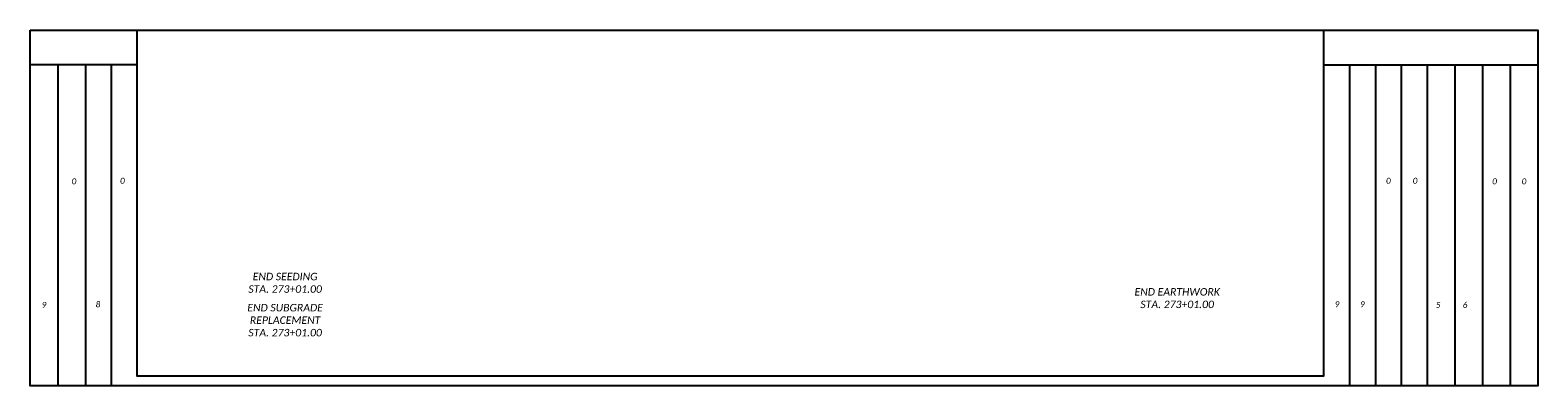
# Model space of a CAD drawing. Header units: feet. Extents: x 2245861 to 2246835, y 596730 to 597616.
# Tile 27 of 30: x 2246676 to 2246829, y 596849 to 596885. Entities that reach past the tile are written whole.
import ezdxf
from ezdxf.enums import TextEntityAlignment as Align

# ---------------------------------------------------------------- set-up
doc = ezdxf.new("R2010")
doc.units = ezdxf.units.FT
doc.header["$MEASUREMENT"] = 0
for name, color, linetype in [('GE_P_CL_Text', 7, 'Continuous'), ('XS_P_Annotation', 7, 'Continuous'), ('XS_P_QTYS', 9, 'Continuous')]:
    doc.layers.add(name, color=color, linetype=linetype)
doc.layers.add('SC_Scratch1', color=7, linetype='Continuous', plot=False)
doc.styles.add('L100', font='cceo.shx', dxfattribs={"height": 2})
doc.styles.add('L120', font='romans.shx', dxfattribs={"width": 0.8, "oblique": 10, "height": 0.12})
doc.styles.add('P_Slanted_Normal', font='calibrii.ttf', dxfattribs={"height": 0.14})

# ---------------------------------------------------------------- blocks, each defined once
blk = doc.blocks.new('XSDATA')
at = {"layer": 'XS_P_Annotation', "style": 'L120', "width": 0.9}
for tag, p in [('S.A.', (-68.96, 15)), ('V.CUT', (74.79, 15)), ('V.FILL', (77.71, 15)), ('E.W.', (-71.88, 2.5)), ('A.CUT', (68.96, 2.5)), ('A.FILL', (71.88, 2.5))]:
    blk.add_attdef(tag, text='', height=0.6, dxfattribs=at).set_placement(p, align=Align.MIDDLE_CENTER)
at = {"layer": 'XS_P_Annotation', "style": 'L120'}
blk.add_attdef('P.G.', text='', height=0.6, dxfattribs=at).set_placement((0.03, -1.17), align=Align.MIDDLE_CENTER)
at = {"layer": 'XS_P_Annotation', "color": 1, "style": 'L100', "oblique": 7}
blk.add_attdef('E.G.', text='', height=0.5, dxfattribs=at).set_placement((0.03, -3.83), align=Align.MIDDLE_CENTER)
blk = doc.blocks.new('A$C10830057')
at = {"layer": 'SC_Scratch1', "color": 1}
for points in [[(0, 36), (152.5, 36), (152.5, 0), (0, 0)], [(10.83, 36), (130.83, 36), (130.83, 1), (10.83, 1)]]:
    blk.add_lwpolyline(points, close=True, dxfattribs=at)
for points in [[(10.83, 32.5), (0, 32.5)], [(2.79, 32.5), (2.79, 0)], [(5.59, 32.5), (5.59, 0)], [(8.21, 32.5), (8.21, 0)], [(130.83, 32.5), (152.5, 32.5)], [(133.45, 32.5), (133.45, 0)], [(136.07, 32.5), (136.07, 0)], [(138.69, 32.5), (138.69, 0)], [(141.31, 32.5), (141.31, 0)], [(144.11, 32.5), (144.11, 0)], [(146.91, 32.5), (146.91, 0)], [(149.71, 32.5), (149.71, 0)]]:
    blk.add_lwpolyline(points, dxfattribs=at)

msp = doc.modelspace()

# ---------------------------------------------------------------- block references
at = {"layer": 'SC_Scratch1', "color": 1}
msp.add_blockref('A$C10830057', (2246676.24, 596848.67), dxfattribs=at)
at = {"layer": 'XS_P_Annotation'}
ref = msp.add_blockref('XSDATA', (2246752.07, 596854.67), dxfattribs=at)
ref.add_attrib('A.CUT', '5', dxfattribs={"layer": 'XS_P_QTYS', "height": 0.6, "style": 'P_Slanted_Normal'}).set_placement((2246818.65, 596857.17), align=Align.TOP_CENTER)
ref.add_attrib('A.FILL', '6', dxfattribs={"layer": 'XS_P_QTYS', "height": 0.6, "style": 'P_Slanted_Normal'}).set_placement((2246821.38, 596857.17), align=Align.TOP_CENTER)
ref.add_attrib('V.CUT', '0', dxfattribs={"layer": 'XS_P_QTYS', "height": 0.6, "style": 'P_Slanted_Normal'}).set_placement((2246824.36, 596869.67), align=Align.TOP_CENTER)
ref.add_attrib('V.FILL', '0', dxfattribs={"layer": 'XS_P_QTYS', "height": 0.6, "style": 'P_Slanted_Normal'}).set_placement((2246827.34, 596869.67), align=Align.TOP_CENTER)
ref.add_attrib('E.W.', '9', dxfattribs={"layer": 'XS_P_QTYS', "height": 0.6, "style": 'P_Slanted_Normal'}).set_placement((2246677.64, 596857.17), align=Align.TOP_CENTER)
ref.add_attrib('S.A.', '0', dxfattribs={"layer": 'XS_P_QTYS', "height": 0.6, "style": 'P_Slanted_Normal'}).set_placement((2246680.67, 596869.67), align=Align.TOP_CENTER)
ref = msp.add_blockref('XSDATA', (2246752.07, 596854.73), dxfattribs=at)
ref.add_attrib('A.CUT', '9', dxfattribs={"layer": 'XS_P_QTYS', "height": 0.6, "style": 'P_Slanted_Normal'}).set_placement((2246808.43, 596857.23), align=Align.TOP_CENTER)
ref.add_attrib('A.FILL', '9', dxfattribs={"layer": 'XS_P_QTYS', "height": 0.6, "style": 'P_Slanted_Normal'}).set_placement((2246810.99, 596857.23), align=Align.TOP_CENTER)
ref.add_attrib('V.CUT', '0', dxfattribs={"layer": 'XS_P_QTYS', "height": 0.6, "style": 'P_Slanted_Normal'}).set_placement((2246813.62, 596869.73), align=Align.TOP_CENTER)
ref.add_attrib('V.FILL', '0', dxfattribs={"layer": 'XS_P_QTYS', "height": 0.6, "style": 'P_Slanted_Normal'}).set_placement((2246816.32, 596869.73), align=Align.TOP_CENTER)
ref.add_attrib('E.W.', '8', dxfattribs={"layer": 'XS_P_QTYS', "height": 0.6, "style": 'P_Slanted_Normal'}).set_placement((2246683.1, 596857.23), align=Align.TOP_CENTER)
ref.add_attrib('S.A.', '0', dxfattribs={"layer": 'XS_P_QTYS', "height": 0.6, "style": 'P_Slanted_Normal'}).set_placement((2246685.57, 596869.73), align=Align.TOP_CENTER)

# ---------------------------------------------------------------- texts
at = {"layer": 'GE_P_CL_Text', "linetype": 'ByBlock', "char_height": 0.7, "attachment_point": 5, "style": 'P_Slanted_Normal'}
for s, insert, width in [('{\\H1.08333x;END SEEDING\\PSTA. 273+01.00}', (2246702.03, 596859.1), 17.048), ('{\\H1.08333x;END EARTHWORK\\PSTA. 273+01.00}', (2246792.26, 596857.55), 17.048), ('{\\H1.08333x;END SUBGRADE REPLACEMENT\\PSTA. 273+01.00}', (2246702.03, 596855.32), 13.8969)]:
    msp.add_mtext(s, dxfattribs=dict(at, insert=insert, width=width))

doc.saveas('drawing.dxf')
